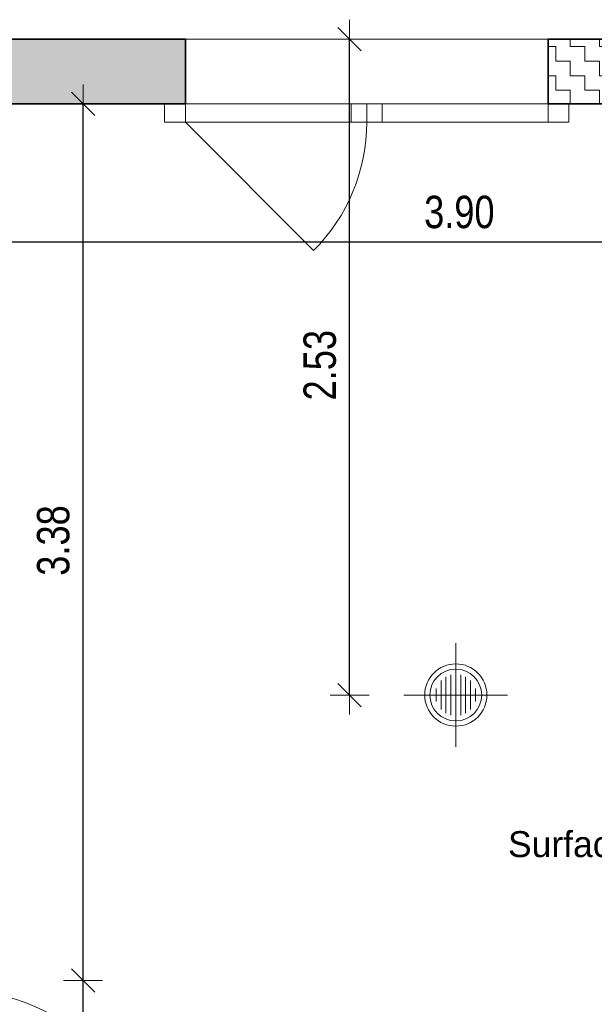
# Model space of a CAD drawing. Header units: metres. Extents: x -75 to 65, y -68 to 92.
# Tile 25 of 32: x 15.31 to 17.53, y 7.33 to 11.13. Entities that reach past the tile are written whole.
import ezdxf

# ---------------------------------------------------------------- set-up
doc = ezdxf.new("R2010")
doc.units = ezdxf.units.M
doc.header["$LTSCALE"] = 0.1
doc.header["$PDMODE"] = 65
doc.linetypes.add('AUSGEZOGEN', pattern=[0])
doc.linetypes.add('STRICHLINIE_S4', pattern=[0.275, 0.175, -0.05, 0, -0.05])
for name, color, linetype in [('XR$1$010 Fenêtres', 7, 'Continuous'), ('XR$1$010 Murs extérieurs', 7, 'Continuous'), ('XR$1$010 Murs extérieurs – Hachures des composants', 7, 'Continuous'), ('XR$1$010 Portes', 7, 'Continuous'), ('XR$1$035 Dalles', 7, 'Continuous'), ('XR$1$060 Mobilier incorporé', 7, 'Continuous'), ('XR$1$080 Définition des locaux – Contour', 7, 'Continuous'), ('XR$2$080 Définition des locaux – Texte', 7, 'Continuous')]:
    doc.layers.add(name, color=color, linetype=linetype)
doc.layers.add('XR$2$STANDARD_1', color=7, linetype='Continuous', lineweight=25)
doc.styles.add('ARIAL', font='arial.ttf')
doc.dimstyles.new('DIMSTYLE_3', dxfattribs={"dimtxt": 0.125, "dimasz": 0.15, "dimexe": 0, "dimexo": 0, "dimgap": 0.0625, "dimtad": 2, "dimrnd": 0.005, "dimzin": 4, "dimdsep": 46, "dimtxsty": 'ARIAL', "dimblk1": 'ALL_ML_STRICH', "dimblk2": 'ALL_ML_STRICH', "dimsah": 1, "dimcen": 0, "dimclrd": 7, "dimclre": 7, "dimclrt": 7, "dimadec": 0, "dimazin": 0, "dimtfac": 1, "dimtdec": 0, "dimtix": 1, "dimtmove": 2, "dimatfit": 3, "dimfxl": 0, "dimtzin": 0, "dimlwd": 0, "dimlwe": 18, "dimarcsym": 0})
doc.dimstyles.new('DIMSTYLE_6', dxfattribs={"dimtxt": 0.125, "dimasz": 0.15, "dimexe": 0, "dimexo": 0, "dimgap": 0.0625, "dimtad": 2, "dimdec": 1, "dimlfac": 100, "dimrnd": 0.5, "dimzin": 4, "dimdsep": 46, "dimtxsty": 'ARIAL', "dimblk1": 'ALL_ML_STRICH', "dimblk2": 'ALL_ML_STRICH', "dimsah": 1, "dimcen": 0, "dimclrd": 7, "dimclre": 7, "dimclrt": 7, "dimadec": 0, "dimazin": 0, "dimtfac": 1, "dimtdec": 0, "dimtix": 1, "dimtmove": 2, "dimatfit": 3, "dimfxl": 0, "dimtzin": 0, "dimlwd": 0, "dimlwe": 18, "dimarcsym": 0})
doc.dimstyles.new('DIMSTYLE_7', dxfattribs={"dimtxt": 0.125, "dimasz": 0.15, "dimexe": 0, "dimexo": 0, "dimgap": 0.0625, "dimtad": 2, "dimdec": 1, "dimlfac": 100, "dimrnd": 0.5, "dimzin": 4, "dimdsep": 46, "dimtxsty": 'ARIAL', "dimblk1": 'ALL_ML_STRICH', "dimblk2": 'ALL_ML_STRICH', "dimsah": 1, "dimcen": 0, "dimclrd": 7, "dimclre": 7, "dimclrt": 7, "dimadec": 0, "dimazin": 0, "dimtfac": 1, "dimtdec": 0, "dimtix": 1, "dimtmove": 2, "dimatfit": 3, "dimfxl": 0, "dimtvp": 1.2, "dimtzin": 0, "dimlwd": 0, "dimlwe": 18, "dimarcsym": 0})
pattern_1 = [(0, (0.1125, 0.1125), (0.05625, 0.05625), [0.05625, -0.05625]), (90, (0.1125, 0.1125), (-0.05625, 0.05625), [0.05625, -0.05625])]

# ---------------------------------------------------------------- blocks, each defined once
blk = doc.blocks.new('ALL_ML_STRICH')
at = {"color": 0, "linetype": 'ByBlock', "lineweight": -2}
for p, q in [((-0.3, -0.3), (0.3, 0.3)), ((0, -0.5), (0, 0.5)), ((-1, 0), (0.5, 0))]:
    blk.add_line(p, q, dxfattribs=at)
blk = doc.blocks.new('*D73')
at = {"layer": 'DEFPOINTS', "color": 7, "linetype": 'AUSGEZOGEN', "lineweight": 18, "transparency": 16777216}
for p in [(16.5858, 11.0535), (16.4766, 8.5248), (16.5858, 8.5248)]:
    blk.add_point(p, dxfattribs=at)
at = {"layer": 'XR$2$STANDARD_1', "color": 7, "linetype": 'AUSGEZOGEN', "lineweight": -2, "transparency": 16777216}
for p, q in [((16.5858, 11.0535), (16.5858, 11.0535)), ((16.5858, 8.5248), (16.5858, 11.0535)), ((16.5858, 8.5248), (16.5858, 8.5248))]:
    blk.add_line(p, q, dxfattribs=at)
at = {"layer": 'XR$2$STANDARD_1', "color": 7, "linetype": 'AUSGEZOGEN', "lineweight": 18, "transparency": 16777216, "xscale": 0.15, "yscale": 0.15, "zscale": 0.15}
for p, rotation in [((16.5858, 11.0535), 90), ((16.5858, 8.5248), 270)]:
    blk.add_blockref('ALL_ML_STRICH', p, dxfattribs=dict(at, rotation=rotation))
at = {"layer": 'XR$2$STANDARD_1', "color": 7, "linetype": 'AUSGEZOGEN', "lineweight": 18, "transparency": 16777216, "insert": (16.4711, 9.7964), "char_height": 0.125, "width": 0.4, "attachment_point": 5, "rotation": 90, "style": 'ARIAL'}
blk.add_mtext('\\W0.80;\\A1;{\\A1;{2.53\\H0.082500;\\S^ ;}}', dxfattribs=at)
blk = doc.blocks.new('*D92')
at = {"layer": 'DEFPOINTS', "color": 7, "linetype": 'AUSGEZOGEN', "lineweight": 18, "transparency": 16777216}
for p in [(15.7239, 7.4235), (15.5571, 6.5335), (15.7158, 6.5335)]:
    blk.add_point(p, dxfattribs=at)
at = {"layer": 'XR$2$STANDARD_1', "color": 7, "linetype": 'AUSGEZOGEN', "lineweight": -2, "transparency": 16777216}
for p, q in [((15.5571, 7.4235), (15.5571, 7.4235)), ((15.5571, 6.5335), (15.5571, 7.4235)), ((15.5571, 6.5335), (15.5571, 6.5335))]:
    blk.add_line(p, q, dxfattribs=at)
at = {"layer": 'XR$2$STANDARD_1', "color": 7, "linetype": 'AUSGEZOGEN', "lineweight": 18, "transparency": 16777216, "xscale": 0.15, "yscale": 0.15, "zscale": 0.15}
for p, rotation in [((15.5571, 7.4235), 90), ((15.5571, 6.5335), 270)]:
    blk.add_blockref('ALL_ML_STRICH', p, dxfattribs=dict(at, rotation=rotation))
at = {"layer": 'XR$2$STANDARD_1', "color": 7, "linetype": 'AUSGEZOGEN', "lineweight": 18, "transparency": 16777216, "insert": (15.6119, 6.8458), "char_height": 0.125, "width": 0.00625, "attachment_point": 1, "rotation": 90, "line_spacing_factor": 0.60241, "style": 'ARIAL'}
blk.add_mtext('\\W0.80;2.06', dxfattribs=at)
at = {"layer": 'XR$2$STANDARD_1', "color": 7, "linetype": 'AUSGEZOGEN', "lineweight": 18, "transparency": 16777216, "insert": (15.4425, 6.9739), "char_height": 0.125, "width": 0.4, "attachment_point": 5, "rotation": 90, "style": 'ARIAL'}
blk.add_mtext('\\W0.80;\\A1;{\\A1;{89\\H0.082500;\\S^ ;}}', dxfattribs=at)
blk = doc.blocks.new('*D93')
at = {"layer": 'DEFPOINTS', "color": 7, "linetype": 'AUSGEZOGEN', "lineweight": 18, "transparency": 16777216}
for p in [(15.5747, 10.8035), (15.5571, 7.4235), (15.7239, 7.4235)]:
    blk.add_point(p, dxfattribs=at)
at = {"layer": 'XR$2$STANDARD_1', "color": 7, "linetype": 'AUSGEZOGEN', "lineweight": -2, "transparency": 16777216}
for p, q in [((15.5571, 10.8035), (15.5571, 10.8035)), ((15.5571, 7.4235), (15.5571, 10.8035)), ((15.5571, 7.4235), (15.5571, 7.4235))]:
    blk.add_line(p, q, dxfattribs=at)
at = {"layer": 'XR$2$STANDARD_1', "color": 7, "linetype": 'AUSGEZOGEN', "lineweight": 18, "transparency": 16777216, "xscale": 0.15, "yscale": 0.15, "zscale": 0.15}
for p, rotation in [((15.5571, 10.8035), 90), ((15.5571, 7.4235), 270)]:
    blk.add_blockref('ALL_ML_STRICH', p, dxfattribs=dict(at, rotation=rotation))
at = {"layer": 'XR$2$STANDARD_1', "color": 7, "linetype": 'AUSGEZOGEN', "lineweight": 18, "transparency": 16777216, "insert": (15.4424, 9.1206), "char_height": 0.125, "width": 0.4, "attachment_point": 5, "rotation": 90, "style": 'ARIAL'}
blk.add_mtext('\\W0.80;\\A1;{\\A1;{3.38\\H0.082500;\\S^ ;}}', dxfattribs=at)
blk = doc.blocks.new('*D110')
at = {"layer": 'DEFPOINTS', "color": 7, "linetype": 'AUSGEZOGEN', "lineweight": 18, "transparency": 16777216}
for p in [(14.8518, 10.28), (14.8518, 10.2717), (15.0518, 10.28)]:
    blk.add_point(p, dxfattribs=at)
at = {"layer": 'XR$2$STANDARD_1', "color": 7, "linetype": 'AUSGEZOGEN', "lineweight": -2, "transparency": 16777216}
for p, q in [((14.8518, 10.2717), (14.8518, 10.2717)), ((14.8518, 10.2717), (15.0518, 10.2717)), ((15.0518, 10.2717), (15.0518, 10.2717))]:
    blk.add_line(p, q, dxfattribs=at)
at = {"layer": 'XR$2$STANDARD_1', "color": 7, "linetype": 'AUSGEZOGEN', "lineweight": 18, "transparency": 16777216, "xscale": 0.15, "yscale": 0.15, "zscale": 0.15, "rotation": 180}
blk.add_blockref('ALL_ML_STRICH', (14.8518, 10.2717), dxfattribs=at)
at = {"layer": 'XR$2$STANDARD_1', "color": 7, "linetype": 'AUSGEZOGEN', "lineweight": 18, "transparency": 16777216, "xscale": 0.15, "yscale": 0.15, "zscale": 0.15}
blk.add_blockref('ALL_ML_STRICH', (15.0518, 10.2717), dxfattribs=at)
at = {"layer": 'XR$2$STANDARD_1', "color": 7, "linetype": 'AUSGEZOGEN', "lineweight": 18, "transparency": 16777216, "insert": (15.1668, 10.3863), "char_height": 0.125, "width": 0.4, "attachment_point": 5, "style": 'ARIAL'}
blk.add_mtext('\\W0.80;\\A1;{\\A1;{20\\H0.082500;\\S^ ;}}', dxfattribs=at)
blk = doc.blocks.new('*D111')
at = {"layer": 'DEFPOINTS', "color": 7, "linetype": 'AUSGEZOGEN', "lineweight": 18, "transparency": 16777216}
for p in [(15.0518, 10.28), (15.0518, 10.2717), (18.9518, 9.9746)]:
    blk.add_point(p, dxfattribs=at)
at = {"layer": 'XR$2$STANDARD_1', "color": 7, "linetype": 'AUSGEZOGEN', "lineweight": -2, "transparency": 16777216}
for p, q in [((15.0518, 10.2717), (15.0518, 10.2717)), ((15.0518, 10.2717), (18.9518, 10.2717)), ((18.9518, 10.2717), (18.9518, 10.2717))]:
    blk.add_line(p, q, dxfattribs=at)
at = {"layer": 'XR$2$STANDARD_1', "color": 7, "linetype": 'AUSGEZOGEN', "lineweight": 18, "transparency": 16777216, "xscale": 0.15, "yscale": 0.15, "zscale": 0.15, "rotation": 180}
blk.add_blockref('ALL_ML_STRICH', (15.0518, 10.2717), dxfattribs=at)
at = {"layer": 'XR$2$STANDARD_1', "color": 7, "linetype": 'AUSGEZOGEN', "lineweight": 18, "transparency": 16777216, "xscale": 0.15, "yscale": 0.15, "zscale": 0.15}
blk.add_blockref('ALL_ML_STRICH', (18.9518, 10.2717), dxfattribs=at)
at = {"layer": 'XR$2$STANDARD_1', "color": 7, "linetype": 'AUSGEZOGEN', "lineweight": 18, "transparency": 16777216, "insert": (17.0092, 10.3864), "char_height": 0.125, "width": 0.4, "attachment_point": 5, "style": 'ARIAL'}
blk.add_mtext('\\W0.80;\\A1;{\\A1;{3.90\\H0.082500;\\S^ ;}}', dxfattribs=at)
blk = doc.blocks.new('*D177')
at = {"layer": 'DEFPOINTS', "color": 7, "linetype": 'STRICHLINIE_S4', "lineweight": 18, "transparency": 16777216}
for p in [(14.8518, 9.369), (15.0518, 9.3569), (14.8518, 9.334)]:
    blk.add_point(p, dxfattribs=at)
at = {"layer": 'XR$2$STANDARD_1', "color": 7, "linetype": 'AUSGEZOGEN', "lineweight": -2, "transparency": 16777216}
for p, q in [((14.8518, 9.334), (14.8518, 9.334)), ((15.0518, 9.334), (15.0518, 9.334))]:
    blk.add_line(p, q, dxfattribs=at)
at = {"layer": 'XR$2$STANDARD_1', "color": 7, "linetype": 'STRICHLINIE_S4', "lineweight": -2, "transparency": 16777216}
blk.add_line((14.8518, 9.334), (15.0518, 9.334), dxfattribs=at)
at = {"layer": 'XR$2$STANDARD_1', "color": 7, "linetype": 'STRICHLINIE_S4', "lineweight": 18, "transparency": 16777216, "xscale": 0.15, "yscale": 0.15, "zscale": 0.15, "rotation": 180}
blk.add_blockref('ALL_ML_STRICH', (14.8518, 9.334), dxfattribs=at)
at = {"layer": 'XR$2$STANDARD_1', "color": 7, "linetype": 'STRICHLINIE_S4', "lineweight": 18, "transparency": 16777216, "xscale": 0.15, "yscale": 0.15, "zscale": 0.15}
blk.add_blockref('ALL_ML_STRICH', (15.0518, 9.334), dxfattribs=at)
at = {"layer": 'XR$2$STANDARD_1', "color": 7, "linetype": 'STRICHLINIE_S4', "lineweight": 18, "transparency": 16777216, "insert": (15.1668, 9.4486), "char_height": 0.125, "width": 0.4, "attachment_point": 5, "style": 'ARIAL'}
blk.add_mtext('\\W0.80;\\A1;{\\A1;{20\\H0.082500;\\S^ ;}}', dxfattribs=at)

msp = doc.modelspace()

# ---------------------------------------------------------------- hatches: boundary and pattern name
at = {"layer": 'XR$1$010 Murs extérieurs – Hachures des composants', "linetype": 'AUSGEZOGEN', "lineweight": 13, "transparency": 33554687}
h = msp.add_hatch(dxfattribs=at)
h.set_pattern_fill('MUSTER', scale=0.05625, style=0, pattern_type=2)
h.set_pattern_definition(pattern_1)
h.paths.add_polyline_path([(10.0518, 10.8257), (10.0713, 10.8035), (14.8323, 10.8035), (14.8518, 10.8257), (14.8518, 7.4235), (15.0518, 7.4235), (15.0518, 10.8035), (15.9518, 10.8035), (15.9518, 11.0535), (15.0518, 11.0535), (15.0518, 11.0535), (1.9918, 11.0535), (1.9918, 7.2135), (2.2418, 7.2135), (2.2418, 10.8035), (9.8518, 10.8035), (9.8518, 6.0735), (11.7518, 6.0735), (11.7518, 6.2735), (10.0518, 6.2735)], flags=0)
h = msp.add_hatch(dxfattribs=at)
h.set_pattern_fill('MUSTER', scale=0.05625, style=0, pattern_type=2)
h.set_pattern_definition(pattern_1)
h.paths.add_polyline_path([(17.3518, 11.0535), (17.3518, 10.8035), (22.6918, 10.8035), (22.6918, 11.0535)], flags=0)

# ---------------------------------------------------------------- linework, layer by layer
at = {"layer": 'XR$1$010 Fenêtres', "color": 7, "linetype": 'AUSGEZOGEN', "lineweight": 13, "transparency": 33554687}
for p, q in [((15.9518, 11.0535), (17.3518, 11.0535)), ((15.9518, 11.0535), (15.9518, 10.8035)), ((17.3518, 11.0535), (17.3518, 10.8035)), ((15.9518, 10.8035), (15.8718, 10.8035)), ((15.8718, 10.8035), (15.8718, 10.7335)), ((15.9518, 10.8035), (15.8718, 10.8035)), ((15.9518, 10.8035), (15.8718, 10.8035)), ((15.9518, 10.7335), (15.9518, 10.8035)), ((16.5918, 10.8035), (15.9518, 10.8035)), ((16.5918, 10.8035), (16.5918, 10.7335)), ((16.6518, 10.8035), (16.5918, 10.8035)), ((16.6518, 10.7335), (16.6518, 10.8035)), ((16.6518, 10.8035), (16.6518, 10.7335)), ((16.7118, 10.8035), (16.6518, 10.8035)), ((17.3518, 10.8035), (16.7118, 10.8035)), ((16.7118, 10.7335), (16.7118, 10.8035)), ((17.4318, 10.8035), (17.3518, 10.8035)), ((17.3518, 10.8035), (17.3518, 10.7335)), ((17.3518, 10.8035), (17.4318, 10.8035)), ((17.3518, 10.8035), (17.4318, 10.8035)), ((17.4318, 10.7335), (17.4318, 10.8035)), ((15.8718, 10.7335), (15.9518, 10.7335)), ((15.9518, 10.7335), (16.5918, 10.7335)), ((15.9518, 10.7335), (16.4467, 10.2385)), ((16.5918, 10.7335), (16.6518, 10.7335)), ((16.6518, 10.7335), (16.7118, 10.7335)), ((16.7118, 10.7335), (17.3518, 10.7335)), ((17.3518, 10.7335), (17.4318, 10.7335))]:
    msp.add_line(p, q, dxfattribs=at)
msp.add_arc((15.9518, 10.7335), 0.7, 315, 0, dxfattribs=at)
at = {"layer": 'XR$1$010 Murs extérieurs', "color": 7, "linetype": 'AUSGEZOGEN', "lineweight": 35, "transparency": 33554687}
for p, q in [((15.9518, 11.0535), (15.0518, 11.0535)), ((15.9518, 11.0535), (15.9518, 10.8035)), ((17.3518, 11.0535), (17.3518, 10.8035)), ((22.9418, 11.0535), (17.3518, 11.0535)), ((15.0518, 10.8035), (15.9518, 10.8035)), ((15.9518, 10.8035), (15.8718, 10.8035)), ((17.3518, 10.8035), (17.4318, 10.8035)), ((17.3518, 10.8035), (22.6918, 10.8035))]:
    msp.add_line(p, q, dxfattribs=at)
at = {"layer": 'XR$1$010 Portes', "color": 7, "linetype": 'AUSGEZOGEN', "lineweight": 13, "transparency": 33554687}
msp.add_arc((15.0518, 6.5685), 0.82, 0, 90, dxfattribs=at)
at = {"layer": 'XR$1$035 Dalles', "color": 7, "linetype": 'AUSGEZOGEN', "lineweight": 18, "transparency": 33554687}
msp.add_line((22.9418, 11.0535), (1.9918, 11.0535), dxfattribs=at)
at = {"layer": 'XR$1$060 Mobilier incorporé', "color": 14, "linetype": 'AUSGEZOGEN', "lineweight": 13, "transparency": 33554687}
for p, q in [((16.9955, 8.5248), (16.9955, 8.7248)), ((16.9385, 8.5809), (16.9385, 8.4686)), ((16.9575, 8.5952), (16.9575, 8.4544)), ((16.9765, 8.6025), (16.9765, 8.447)), ((16.9955, 8.6048), (16.9955, 8.4448)), ((17.0145, 8.6025), (17.0145, 8.447)), ((17.0335, 8.5952), (17.0335, 8.4544)), ((17.0525, 8.5809), (17.0525, 8.4686)), ((16.9195, 8.5497), (16.9195, 8.4998)), ((17.0715, 8.5497), (17.0715, 8.4998)), ((16.9955, 8.5248), (16.7955, 8.5248)), ((16.9955, 8.5248), (17.1955, 8.5248)), ((16.9955, 8.5248), (16.9955, 8.3248))]:
    msp.add_line(p, q, dxfattribs=at)
for radius in [0.12, 0.1]:
    msp.add_circle((16.9955, 8.5248), radius, dxfattribs=at)
at = {"layer": 'XR$1$080 Définition des locaux – Contour', "color": 51, "linetype": 'AUSGEZOGEN', "lineweight": 13, "transparency": 33554687}
msp.add_line((18.9518, 10.8035), (15.0518, 10.8035), dxfattribs=at)

# ---------------------------------------------------------------- texts
at = {"layer": 'XR$2$080 Définition des locaux – Texte', "color": 7, "linetype": 'AUSGEZOGEN', "transparency": 33554687, "insert": (17.1971, 7.8697), "char_height": 0.1, "width": 1.252405, "attachment_point": 7, "style": 'ARIAL'}
msp.add_mtext('{\\W0.98;Surface de plancher:}', dxfattribs=at)

# ---------------------------------------------------------------- dimensions: what is measured, and where the dimension line sits
at = {"layer": 'XR$2$STANDARD_1', "color": 7, "linetype": 'AUSGEZOGEN', "lineweight": 18, "transparency": 33554687}
for base, p1, p2, picture, middle in [((16.5858, 11.0535), (16.5858, 8.5248), (16.5858, 11.0535), '*D73', (16.4711, 9.7964)), ((15.5571, 10.8035), (15.5571, 7.4235), (15.5571, 10.8035), '*D93', (15.4424, 9.1206))]:
    dim = msp.add_linear_dim(base=base, p1=p1, p2=p2, angle=90, dimstyle='DIMSTYLE_3', override={"dimpost": '<>', "dimclrd": 7, "dimclre": 7, "dimclrt": 7, "dimlwd": 0, "dimlwe": 18}, dxfattribs=at)
    dim.commit()
    dim.dimension.update_dxf_attribs({"geometry": picture, "text_midpoint": middle, "dimtype": 160})
for base, p1, p2, dimstyle, picture, middle in [((15.0518, 10.2717), (14.8518, 10.2717), (15.0518, 10.2717), 'DIMSTYLE_7', '*D110', (15.1668, 10.3863)), ((18.9518, 10.2717), (15.0518, 10.2717), (18.9518, 10.2717), 'DIMSTYLE_3', '*D111', (17.0092, 10.3864))]:
    dim = msp.add_linear_dim(base=base, p1=p1, p2=p2, dimstyle=dimstyle, override={"dimpost": '<>', "dimclrd": 7, "dimclre": 7, "dimclrt": 7, "dimlwd": 0, "dimlwe": 18}, dxfattribs=at)
    dim.commit()
    dim.dimension.update_dxf_attribs({"geometry": picture, "text_midpoint": middle, "dimtype": 160})
at = {"layer": 'XR$2$STANDARD_1', "color": 7, "linetype": 'STRICHLINIE_S4', "lineweight": 18, "transparency": 33554687}
dim = msp.add_linear_dim(base=(15.0518, 9.334), p1=(14.8518, 9.334), p2=(15.0518, 9.334), dimstyle='DIMSTYLE_7', override={"dimpost": '<>', "dimclrd": 7, "dimclre": 7, "dimclrt": 7, "dimlwd": 0, "dimlwe": 18}, dxfattribs=at)
dim.commit()
dim.dimension.update_dxf_attribs({"geometry": '*D177', "text_midpoint": (15.1668, 9.4486), "dimtype": 160})
at = {"layer": 'XR$2$STANDARD_1', "color": 7, "linetype": 'AUSGEZOGEN', "lineweight": 18, "transparency": 33554687}
dim = msp.add_linear_dim(base=(15.5571, 7.4235), p1=(15.5571, 6.5335), p2=(15.5571, 7.4235), angle=90, text='<>\\X\\W0.80;2.06', dimstyle='DIMSTYLE_6', override={"dimpost": '<>', "dimclrd": 7, "dimclre": 7, "dimclrt": 7, "dimlwd": 0, "dimlwe": 18}, dxfattribs=at)
dim.commit()
dim.dimension.update_dxf_attribs({"geometry": '*D92', "text_midpoint": (15.4425, 6.9739), "dimtype": 160})

doc.saveas('drawing.dxf')
